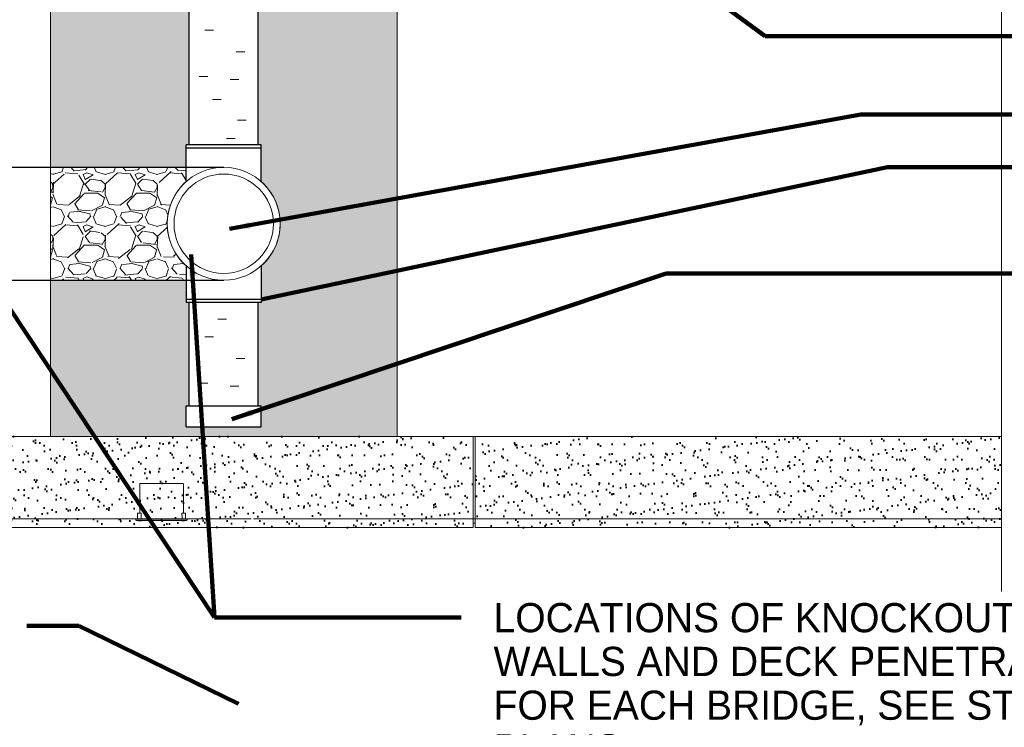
# Model space of a CAD drawing. Extents: x 8.8 to 80.2, y 3.8 to 30.6.
# Tile 2 of 11: x 50.3 to 59.7, y 3.8 to 10.6. Entities that reach past the tile are written whole.
import ezdxf

# ---------------------------------------------------------------- set-up
doc = ezdxf.new("R2010")
doc.units = 0
doc.header["$MEASUREMENT"] = 0
doc.linetypes.add('DGN Style 2', pattern=[11.103028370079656, 6.661817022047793, -4.441211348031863])
doc.layers.get('0').update_dxf_attribs({"lineweight": 9})
for name, color, linetype, lineweight in [('DR_P_Storm_Sewer', 151, 'Continuous', 30), ('SC_Scratch2', 7, 'Continuous', 40), ('SC_Scratch20', 7, 'Continuous', 13), ('SC_Scratch6', 7, 'Continuous', 9), ('SC_Scratch7', 252, 'Continuous', 9), ('VG_P_Cells', 2, 'Continuous', 9), ('VG_P_Text', 7, 'Continuous', 25)]:
    doc.layers.add(name, color=color, linetype=linetype, lineweight=lineweight)
doc.styles.add('FONT31', font='font31.shx')
doc.styles.add('Slanted-Normal LS 0.50', font='font31.shx', dxfattribs={"height": 0.14})
doc.dimstyles.new('Fract  Slanted', dxfattribs={"dimtxt": 0.12, "dimasz": 0.1, "dimexe": 0.1, "dimexo": 0.03, "dimgap": 0.07, "dimtad": 1, "dimdec": 3, "dimlfac": 12, "dimzin": 3, "dimdsep": 46, "dimlunit": 4, "dimtxsty": 'FONT31', "dimblk": 'OBLIQUE', "dimcen": 0.09, "dimdle": 0.1, "dimclrd": 97, "dimclre": 97, "dimaunit": 1, "dimadec": 4, "dimazin": 3, "dimtfac": 0.75, "dimtdec": 3, "dimtofl": 0, "dimtmove": 2, "dimatfit": 3, "dimfxl": 1, "dimtzin": 3, "dimlwd": 0, "dimlwe": 0, "dimarcsym": 0})

# ---------------------------------------------------------------- blocks, each defined once
blk = doc.blocks.new('WALL LIGHT PLAN')
at = {"layer": 'SC_Scratch6', "linetype": 'DGN Style 2'}
for p, q in [((-0.1996202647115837, 0.08310639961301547), (-0.1646460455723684, 0.3303949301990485)), ((-0.1646460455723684, 0.3303949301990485), (-0.1631873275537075, 0.340708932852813)), ((-0.1631873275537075, 0.340708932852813), (-0.1602698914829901, 0.3613369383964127)), ((-0.1543364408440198, 0.3658000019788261), (-0.1319344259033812, 0.3626316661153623)), ((-0.1543364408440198, 0.3658000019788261), (-0.1319344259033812, 0.3626316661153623)), ((-0.1319344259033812, 0.3626316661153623), (-0.0980966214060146, 0.3578459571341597)), ((-0.0980966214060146, 0.3578459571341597), (0.1934851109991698, 0.3166073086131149)), ((0.1934851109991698, 0.3166073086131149), (0.227322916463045, 0.3118215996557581)), ((0.227322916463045, 0.3118215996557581), (0.2497249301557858, 0.3086532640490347)), ((0.227322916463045, 0.3118215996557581), (0.2497249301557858, 0.3086532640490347)), ((0.2512705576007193, 0.2820918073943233), (0.2541879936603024, 0.3027198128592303)), ((0.2498118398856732, 0.2717778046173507), (0.2148376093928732, 0.02448927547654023)), ((0.2498118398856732, 0.2717778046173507), (0.2512705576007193, 0.2820918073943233)), ((-0.2438040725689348, 0.03347013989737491), (-0.2454121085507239, 0.02210037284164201)), ((-0.2454121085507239, 0.02210037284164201), (0.2418636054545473, -0.0468154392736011)), ((-0.2412284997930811, 0.01653845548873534), (-0.2454121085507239, 0.02210037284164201)), ((-0.2438040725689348, 0.03347013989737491), (0.2434716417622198, -0.03544567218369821)), ((0.2363017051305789, -0.05099904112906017), (-0.2412284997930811, 0.01653845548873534)), ((-0.2344331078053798, 0.03214479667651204), (-0.234292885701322, 0.03313623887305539)), ((-0.234292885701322, 0.03313623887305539), (-0.2239788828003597, 0.03167752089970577)), ((-0.2209930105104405, 0.08343596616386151), (-0.2278548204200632, 0.03491889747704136)), ((-0.2239788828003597, 0.03167752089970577), (-0.2241191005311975, 0.03068607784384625)), ((-0.2239788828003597, 0.03167752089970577), (0.2239788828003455, -0.03167752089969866)), ((-0.2222936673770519, 0.01336346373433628), (-0.2225463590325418, 0.01157678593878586)), ((-0.207440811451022, 0.00944039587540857), (-0.2225463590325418, 0.01157678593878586)), ((-0.2217374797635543, 0.0137818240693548), (-0.2222936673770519, 0.01336346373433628)), ((-0.2071881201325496, 0.01122707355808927), (-0.2222936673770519, 0.01336346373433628)), ((-0.2179791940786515, 0.08570291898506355), (-0.2051073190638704, 0.08388243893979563)), ((-0.1923352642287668, 0.007304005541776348), (-0.207440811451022, 0.00944039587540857)), ((-0.1920825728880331, 0.009090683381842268), (-0.2071881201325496, 0.01122707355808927)), ((-0.2051073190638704, 0.08388243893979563), (-0.1885224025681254, 0.08153682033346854)), ((-0.1945102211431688, 0.03054673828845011), (-0.1908469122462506, 0.05644850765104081)), ((-0.1920825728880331, 0.009090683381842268), (-0.1925009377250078, 0.009646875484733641)), ((-0.1923352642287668, 0.007304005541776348), (-0.1920825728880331, 0.009090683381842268)), ((-0.18797562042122, 0.06636037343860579), (-0.1862554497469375, 0.07852300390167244)), ((0.1990157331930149, 0.001309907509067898), (0.1953524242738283, -0.02459186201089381)), ((0.2007259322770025, 0.02379190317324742), (0.1989988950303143, 0.0115807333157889)), ((0.2037397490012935, 0.02605885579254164), (0.2203246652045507, 0.02371323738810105)), ((0.2203246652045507, 0.02371323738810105), (0.2331965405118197, 0.02189275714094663)), ((0.2286016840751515, -0.02963812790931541), (0.2354634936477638, 0.01887894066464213)), ((0.1870179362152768, -0.04452581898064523), (0.1867652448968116, -0.04631249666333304)), ((0.2018707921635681, -0.04844888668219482), (0.1867652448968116, -0.04631249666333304)), ((0.1875741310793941, -0.04410745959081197), (0.1870179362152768, -0.04452581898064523)), ((0.2021234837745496, -0.04666220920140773), (0.1870179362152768, -0.04452581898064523)), ((0.1871938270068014, -0.04439351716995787), (0.1872409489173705, -0.04406033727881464)), ((0.216976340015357, -0.05058527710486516), (0.2018707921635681, -0.04844888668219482)), ((0.2172290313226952, -0.04879859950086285), (0.2021234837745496, -0.04666220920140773)), ((0.2172290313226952, -0.04879859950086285), (0.2168106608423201, -0.0482424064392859)), ((0.216976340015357, -0.05058527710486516), (0.2172290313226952, -0.04879859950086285)), ((0.22383866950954, -0.03266896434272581), (0.2239788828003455, -0.03167752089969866)), ((0.2239788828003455, -0.03167752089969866), (0.2342928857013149, -0.0331362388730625)), ((0.2342928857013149, -0.0331362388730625), (0.2341526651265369, -0.03412768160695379)), ((0.2418636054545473, -0.0468154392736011), (0.2363017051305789, -0.05099904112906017)), ((0.2434716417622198, -0.03544567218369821), (0.2418636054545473, -0.0468154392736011))]:
    blk.add_line(p, q, dxfattribs=at)
at = {"layer": 'SC_Scratch6', "linetype": 'DGN Style 2', "flags": 128}
blk.add_lwpolyline([(-0.1925419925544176, 0.02793005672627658), (-0.1931827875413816, 0.0273819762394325), (-0.1934611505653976, 0.02736137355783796)], dxfattribs=at)
at = {"layer": 'SC_Scratch6', "linetype": 'DGN Style 2'}
for centre, radius, start, end in [((-0.1550716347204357, 0.3606017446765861), 0.005249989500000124, 81.95000046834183, 171.9500004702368), ((0.2489897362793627, 0.3034550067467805), 0.005249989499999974, 351.9500004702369, 81.95000046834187), ((-0.2304952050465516, 0.03529232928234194), 0.002666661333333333, 261.9500004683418, 351.9500004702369), ((-0.2183526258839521, 0.08306253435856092), 0.002666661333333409, 81.95000046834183, 171.9500004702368), ((-0.1928359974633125, 0.02973204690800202), 0.002451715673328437, 166.5247600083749, 255.2272320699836), ((-0.19511484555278, 0.03115328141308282), 0.0008564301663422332, 262.9325486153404, 314.9095310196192), ((-0.1912687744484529, 0.03093632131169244), 0.003264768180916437, 186.8534057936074, 247.04629266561), ((-0.1381155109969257, 0.04654879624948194), 0.05365262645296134, 158.3301174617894, 169.3671452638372), ((-0.1888958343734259, 0.07889643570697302), 0.002666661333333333, 351.9500004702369, 81.95000046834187), ((0.171630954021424, 0.006453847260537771), 0.02786370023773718, 349.3615641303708, 10.59667627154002), ((0.2033663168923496, 0.02341847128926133), 0.002666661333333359, 81.95000046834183, 171.9500004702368), ((0.2328231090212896, 0.01925237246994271), 0.002666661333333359, 351.9500004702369, 81.95000046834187), ((0.1923461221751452, -0.02331862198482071), 0.003264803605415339, 276.8538297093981, 337.0461712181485), ((0.193841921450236, -0.02628763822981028), 0.001139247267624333, 193.8366526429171, 250.4748519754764), ((0.1960979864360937, -0.02418184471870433), 0.0008508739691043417, 208.8079547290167, 261.1508137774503), ((0.2312420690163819, -0.0300115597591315), 0.002666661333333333, 171.9500004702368, 261.9500004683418)]:
    blk.add_arc(centre, radius, start, end, dxfattribs=at)
blk = doc.blocks.new('_Oblique')
at = {"color": 0, "linetype": 'ByBlock', "lineweight": -2}
blk.add_line((-0.5, -0.5), (0.5, 0.5), dxfattribs=at)

msp = doc.modelspace()

# ---------------------------------------------------------------- hatches: boundary and pattern name
at = {"layer": 'SC_Scratch2'}
h = msp.add_hatch(dxfattribs=at)
h.set_pattern_fill('AR-SAND', color=256, style=0, pattern_type=2)
h.set_pattern_definition([(37.50000000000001, (53.88564640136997, 6.064197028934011), (-0.006299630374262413, 0.1926909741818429), [0, -0.152006, 0, -0.170007, 0, -0.162507]), (7.499999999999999, (53.88564640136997, 6.064197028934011), (0.1769851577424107, 0.2822266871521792), [0, -0.08200299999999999, 0, -0.137006, 0, -0.052502]), (327.5, (53.76264140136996, 6.064197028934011), (0.3114272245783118, 0.0005658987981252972), [0, -0.050002, 0, -0.180008, 0, -0.23501]), (317.5, (53.76264140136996, 6.064197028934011), (0.3006252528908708, 0.08777093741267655), [0, -0.025001, 0, -0.118005, 0, -0.135006])])
h.paths.add_polyline_path([(49.67282049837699, 6.47223805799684, -2.447279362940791), (49.55624894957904, 6.474420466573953), (49.55624895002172, 6.608748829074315), (49.57845495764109, 6.608748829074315), (49.57845495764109, 6.620964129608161), (49.44745683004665, 6.620964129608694), (48.57251983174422, 6.620964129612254), (48.57251983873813, 5.745960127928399), (54.64566007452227, 5.745960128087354), (54.64566007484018, 5.829196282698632), (54.64566007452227, 6.620964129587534), (49.69835008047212, 6.620964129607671), (49.65061449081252, 6.620964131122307), (49.65061449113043, 6.608748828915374), (49.67282049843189, 6.608748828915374)])
h = msp.add_hatch(dxfattribs=at)
h.set_pattern_fill('AR-SAND', color=256, style=0, pattern_type=2)
h.set_pattern_definition([(37.50000000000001, (56.38229670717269, 6.170665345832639), (-0.006299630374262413, 0.1926909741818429), [0, -0.152006, 0, -0.170007, 0, -0.162507]), (7.499999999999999, (56.38229670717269, 6.170665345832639), (0.1769851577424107, 0.2822266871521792), [0, -0.08200299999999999, 0, -0.137006, 0, -0.052502]), (327.5, (56.25929170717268, 6.170665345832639), (0.3114272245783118, 0.0005658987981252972), [0, -0.050002, 0, -0.180008, 0, -0.23501]), (317.5, (56.25929170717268, 6.170665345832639), (0.3006252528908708, 0.08777093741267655), [0, -0.025001, 0, -0.118005, 0, -0.135006])])
h.paths.add_polyline_path([(59.71699292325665, 6.620964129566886), (54.66649427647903, 6.620964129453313), (54.66649427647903, 5.74596012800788), (56.40824582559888, 5.74596012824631), (59.71699292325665, 5.745960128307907)])
at = {"layer": 'SC_Scratch7'}
h = msp.add_hatch(dxfattribs=at)
h.set_pattern_fill('GRAVEL', color=256, style=0, pattern_type=2)
h.set_pattern_definition([(228.012788, (51.59449726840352, 10.39949850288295), (-4.000000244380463, -4.500000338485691), [0.067268, -6.659544]), (184.969741, (51.54949726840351, 10.34949850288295), (5.999999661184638, 0.5000000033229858), [0.115434, -11.42796199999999]), (132.510447, (51.43449726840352, 10.33949850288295), (5.000000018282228, -5.500000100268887), [0.08139399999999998, -8.058015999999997]), (267.273689, (51.23949726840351, 10.21449850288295), (0.5000000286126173, 10.00000004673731), [0.105119, -10.40677899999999]), (292.833654, (51.23449726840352, 10.10949850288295), (-2.500000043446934, 6.000000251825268), [0.103078, -10.204687]), (357.2736889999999, (51.27449726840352, 10.01449850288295), (-10.00000004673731, 0.5000000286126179), [0.105119, -10.40677899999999]), (37.69424000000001, (51.37949726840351, 10.00949850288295), (-6.500000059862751, -4.999999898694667), [0.1390149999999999, -13.762424]), (72.255328, (51.48949726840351, 10.09449850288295), (3.500000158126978, 11.00000030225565), [0.131244, -12.993161]), (121.429566, (51.52949726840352, 10.21949850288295), (-4.000000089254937, 6.499999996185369), [0.105475, -10.442037]), (175.236358, (51.47449726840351, 10.30949850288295), (5.499999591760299, -0.4999999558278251), [0.120416, -5.900380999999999]), (222.397438, (51.35449726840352, 10.31949850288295), (-5.999999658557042, -5.499999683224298), [0.1557239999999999, -15.416688]), (138.814075, (51.73449726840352, 10.20949850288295), (-3.499999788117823, 2.999999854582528), [0.053151, -5.261922]), (171.469234, (51.69449726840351, 10.24449850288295), (6.500000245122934, -1.000000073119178), [0.101119, -10.010756]), (225, (51.59449726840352, 10.25949850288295), (-8.326672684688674e-17, -0.4999994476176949), [0.07071000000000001, -0.636396]), (203.198591, (51.55949726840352, 10.31949850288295), (2.500000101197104, 1.000000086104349), [0.038079, -3.769808]), (291.801409, (51.52449726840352, 10.30449850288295), (-0.4999998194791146, 1.499999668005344), [0.053851, -2.638731]), (30.963757, (51.54449726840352, 10.25449850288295), (1.499999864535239, 0.9999999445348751), [0.087465, -2.828011]), (161.565051, (51.61949726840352, 10.29949850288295), (0.9999997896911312, -0.5000000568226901), [0.06324500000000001, -1.517893]), (16.38954, (51.23449726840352, 10.30449850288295), (5.000000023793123, 1.499999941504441), [0.08859999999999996, -8.771422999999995]), (70.34617600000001, (51.31949726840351, 10.32949850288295), (-1.999999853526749, -5.499999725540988), [0.07433, -7.358703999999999]), (293.198591, (51.61949726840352, 10.39949850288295), (-1.000000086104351, 2.500000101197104), [0.076158, -3.731729]), (343.6104599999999, (51.64949726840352, 10.32949850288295), (-5.000000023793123, 1.499999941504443), [0.0886, -8.771423]), (339.4439549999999, (51.23449726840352, 9.994498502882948), (-2.499999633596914, 0.9999998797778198), [0.08544, -4.186562]), (294.775141, (51.31449726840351, 9.964498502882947), (-2.500000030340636, 5.499999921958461), [0.071589, -7.087322]), (66.80140899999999, (51.62449726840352, 9.899498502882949), (1.00000008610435, 2.500000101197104), [0.076158, -3.731729]), (17.354025, (51.65449726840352, 9.96949850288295), (-6.500000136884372, -2.000000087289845), [0.08381599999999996, -8.297711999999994]), (69.44395500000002, (51.37949726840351, 9.899498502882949), (-0.9999998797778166, -2.499999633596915), [0.04272, -4.229282]), (101.309932, (51.59449726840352, 9.899498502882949), (-0.4999999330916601, 1.999999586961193), [0.025495, -2.524015]), (165.963757, (51.58949726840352, 9.924498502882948), (1.500000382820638, -0.5000002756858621), [0.103078, -1.958475]), (186.009006, (51.48949726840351, 9.949498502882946), (5.000000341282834, 0.5000000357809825), [0.09552499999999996, -9.456961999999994]), (303.690068, (51.54449726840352, 10.20949850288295), (-0.4999998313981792, 0.999999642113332), [0.072111, -1.730665]), (353.157227, (51.58449726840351, 10.14949850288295), (8.499999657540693, -0.999999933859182), [0.125897, -12.463781]), (60.945396, (51.70949726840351, 10.13449850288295), (-1.999999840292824, -3.499999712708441), [0.051478, -5.096337]), (90, (51.73449726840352, 10.17949850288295), (-0.4999999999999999, 0.5), [0.03, -0.47]), (120.256437, (51.47949726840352, 9.964498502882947), (1.999999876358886, -3.499999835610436), [0.069462, -6.876760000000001]), (48.012788, (51.44449726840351, 10.02449850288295), (4.000000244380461, 4.500000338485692), [0.134536, -6.592275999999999]), (0, (51.53449726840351, 10.12449850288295), (0.5, 0.5), [0.13, -0.37]), (325.304846, (51.66449726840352, 10.12449850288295), (5.000000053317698, -3.500000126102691), [0.07905699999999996, -7.826636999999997]), (254.054604, (51.72949726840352, 10.07949850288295), (-0.4999998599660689, -1.999999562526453), [0.072801, -3.567254]), (207.645975, (51.70949726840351, 10.00949850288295), (-9.50000043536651, -5.000000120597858), [0.118533, -11.734737]), (175.426079, (51.60449726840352, 9.954498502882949), (-6.500000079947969, 0.4999999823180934), [0.1254, -12.414537])])
edge = h.paths.add_edge_path()
edge.add_arc((52.92261096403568, 13.61788197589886), 1.030043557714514, 88.33095449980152, 179.9999999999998, ccw=False)
edge.add_line((52.9526122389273, 14.64748852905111), (52.95261147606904, 14.6474623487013))
edge.add_line((52.95261147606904, 14.6474623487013), (52.95261149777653, 14.61792428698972))
edge.add_line((52.95261149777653, 14.61792428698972), (59.71699292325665, 14.61792925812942))
edge.add_line((59.71699292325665, 14.61792925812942), (59.71699292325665, 15.12128387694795))
edge.add_line((59.71699292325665, 15.12128387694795), (56.66386617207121, 15.12128163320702))
edge.add_line((56.66386617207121, 15.12128163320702), (56.66386617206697, 15.12080978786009))
edge.add_line((56.66386617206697, 15.12080978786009), (56.38260484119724, 15.12080979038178))
edge.add_line((56.38260484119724, 15.12080979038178), (56.37933402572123, 15.11753897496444))
edge.add_line((56.37933402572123, 15.11753897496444), (56.38000056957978, 15.11687243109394))
edge.add_line((56.38000056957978, 15.11687243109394), (56.38000056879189, 15.02899348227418))
edge.add_line((56.38000056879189, 15.02899348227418), (56.3775004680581, 15.02732674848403))
edge.add_line((56.3775004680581, 15.02732674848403), (56.380000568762, 15.02566001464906))
edge.add_line((56.380000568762, 15.02566001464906), (56.38000056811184, 14.95314396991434))
edge.add_line((56.38000056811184, 14.95314396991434), (56.38082081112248, 14.952323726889))
edge.add_line((56.38082081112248, 14.952323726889), (56.5041853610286, 14.95232372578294))
edge.add_arc((56.50418536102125, 14.95150348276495), 0.0008202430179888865, -5.135772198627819e-07, 89.99999948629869, ccw=False)
edge.add_line((56.50500560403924, 14.9515034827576), (56.50500560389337, 14.93523278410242))
edge.add_line((56.50500560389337, 14.93523278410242), (56.50500560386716, 14.93230979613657))
edge.add_arc((56.50418536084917, 14.93230979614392), 0.0008202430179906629, 269.9999994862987, 359.99999948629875, ccw=False)
edge.add_line((56.50418536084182, 14.93148955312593), (56.49603378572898, 14.93148955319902))
edge.add_arc((56.49603378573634, 14.93230979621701), 0.0008202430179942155, 179.9999994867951, 269.99999948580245, ccw=False)
edge.add_line((56.49521354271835, 14.93230979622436), (56.49521354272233, 14.93275272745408))
edge.add_arc((56.49603378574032, 14.93275272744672), 0.0008202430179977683, 89.99999948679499, 179.9999994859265, ccw=False)
edge.add_line((56.49603378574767, 14.93357297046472), (56.49918515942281, 14.93357297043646))
edge.add_arc((56.49918515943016, 14.93439321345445), 0.0008202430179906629, 269.9999994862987, 359.9999994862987)
edge.add_line((56.50000540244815, 14.9343932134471), (56.50000540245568, 14.93523278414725))
edge.add_line((56.50000540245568, 14.93523278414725), (56.49603378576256, 14.93523278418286))
edge.add_line((56.49603378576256, 14.93523278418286), (56.4872965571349, 14.93523278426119))
edge.add_line((56.4872965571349, 14.93523278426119), (56.48250469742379, 14.93523278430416))
edge.add_line((56.48250469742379, 14.93523278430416), (56.48250469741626, 14.934393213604))
edge.add_line((56.48250469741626, 14.934393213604), (56.4833249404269, 14.93357297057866))
edge.add_line((56.4833249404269, 14.93357297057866), (56.48647631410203, 14.93357297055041))
edge.add_arc((56.48647631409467, 14.93275272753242), 0.0008202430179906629, -5.139493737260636e-07, 89.99999948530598, ccw=False)
edge.add_line((56.48729655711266, 14.93275272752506), (56.48729655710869, 14.93230979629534))
edge.add_arc((56.4864763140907, 14.93230979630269), 0.0008202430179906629, 269.99999948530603, 359.9999994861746, ccw=False)
edge.add_line((56.48647631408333, 14.9314895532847), (56.33572795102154, 14.93148955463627))
edge.add_line((56.33572795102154, 14.93148955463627), (56.33572795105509, 14.93523278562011))
edge.add_line((56.33572795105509, 14.93523278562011), (56.33572795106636, 14.93648975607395))
edge.add_line((56.33572795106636, 14.93648975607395), (56.35916639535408, 14.94190664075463))
edge.add_line((56.35916639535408, 14.94190664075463), (56.35916639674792, 15.09737134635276))
edge.add_line((56.35916639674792, 15.09737134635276), (56.35135358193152, 15.08955853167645))
edge.add_line((56.35135358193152, 15.08955853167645), (56.35135358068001, 14.94996957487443))
edge.add_line((56.35135358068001, 14.94996957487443), (56.30968523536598, 14.94996957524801))
edge.add_line((56.30968523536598, 14.94996957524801), (56.30968523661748, 15.08955853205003))
edge.add_line((56.30968523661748, 15.08955853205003), (56.30187242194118, 15.09737134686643))
edge.add_line((56.30187242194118, 15.09737134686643), (56.30187242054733, 14.94190664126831))
edge.add_line((56.30187242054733, 14.94190664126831), (56.3253108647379, 14.93648975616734))
edge.add_line((56.3253108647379, 14.93648975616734), (56.32531086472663, 14.93523278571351))
edge.add_line((56.32531086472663, 14.93523278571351), (56.32531086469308, 14.93148955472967))
edge.add_line((56.32531086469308, 14.93148955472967), (56.17456250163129, 14.93148955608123))
edge.add_arc((56.17456250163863, 14.93230979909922), 0.0008202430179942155, 179.9999994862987, 269.99999948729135, ccw=False)
edge.add_line((56.17374225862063, 14.93230979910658), (56.1737422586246, 14.93275273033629))
edge.add_arc((56.17456250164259, 14.93275273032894), 0.0008202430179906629, 89.99999948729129, 179.999999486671, ccw=False)
edge.add_line((56.17456250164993, 14.93357297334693), (56.17771387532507, 14.93357297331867))
edge.add_arc((56.17771387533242, 14.93439321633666), 0.0008202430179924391, 269.9999994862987, 359.9999994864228)
edge.add_line((56.17853411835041, 14.93439321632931), (56.17853411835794, 14.93523278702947))
edge.add_line((56.17853411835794, 14.93523278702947), (56.17374225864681, 14.93523278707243))
edge.add_line((56.17374225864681, 14.93523278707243), (56.16500503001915, 14.93523278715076))
edge.add_line((56.16500503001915, 14.93523278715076), (56.16103341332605, 14.93523278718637))
edge.add_line((56.16103341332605, 14.93523278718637), (56.16103341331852, 14.93439321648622))
edge.add_line((56.16103341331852, 14.93439321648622), (56.16185365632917, 14.93357297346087))
edge.add_line((56.16185365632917, 14.93357297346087), (56.16500503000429, 14.93357297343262))
edge.add_arc((56.16500502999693, 14.93275273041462), 0.000820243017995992, -5.133289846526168e-07, 89.99999948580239, ccw=False)
edge.add_line((56.16582527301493, 14.93275273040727), (56.16582527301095, 14.93230979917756))
edge.add_arc((56.16500502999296, 14.93230979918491), 0.0008202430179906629, 269.99999948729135, 359.9999994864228, ccw=False)
edge.add_line((56.16500502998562, 14.93148955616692), (56.1568534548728, 14.93148955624))
edge.add_arc((56.15685345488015, 14.932309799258), 0.0008202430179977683, 179.9999994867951, 269.99999948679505, ccw=False)
edge.add_line((56.15603321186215, 14.93230979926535), (56.15603321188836, 14.9352327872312))
edge.add_line((56.15603321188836, 14.9352327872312), (56.15603321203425, 14.95150348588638))
edge.add_arc((56.15685345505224, 14.95150348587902), 0.0008202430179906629, 89.99999948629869, 179.9999994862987, ccw=False)
edge.add_line((56.15685345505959, 14.95232372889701), (56.28021800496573, 14.95232372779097))
edge.add_arc((56.28021800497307, 14.95314397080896), 0.0008202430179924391, 269.9999994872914, 359.9999994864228)
edge.add_line((56.28103824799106, 14.95314397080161), (56.28103824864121, 15.02566001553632))
edge.add_line((56.28103824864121, 15.02566001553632), (56.28353834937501, 15.02732674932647))
edge.add_line((56.28353834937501, 15.02732674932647), (56.28103824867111, 15.02899348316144))
edge.add_line((56.28103824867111, 15.02899348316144), (56.281038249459, 15.11687243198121))
edge.add_line((56.281038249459, 15.11687243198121), (56.2817047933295, 15.11753897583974))
edge.add_line((56.2817047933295, 15.11753897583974), (56.27843397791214, 15.12080979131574))
edge.add_line((56.27843397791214, 15.12080979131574), (55.9971726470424, 15.12080979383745))
edge.add_line((55.9971726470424, 15.12080979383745), (55.99717264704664, 15.12128114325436))
edge.add_line((55.99717264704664, 15.12128114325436), (52.6585504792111, 15.12127868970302))
edge.add_line((52.6585504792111, 15.12127868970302), (52.37728914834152, 15.12127848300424))
edge.add_line((52.37728914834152, 15.12127848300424), (52.37725985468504, 15.12127848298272))
edge.add_line((52.37725985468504, 15.12127848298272), (52.37401833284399, 15.1180369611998))
edge.add_line((52.37401833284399, 15.1180369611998), (52.37468487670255, 15.1173704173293))
edge.add_line((52.37468487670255, 15.1173704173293), (52.37468487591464, 15.02949146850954))
edge.add_line((52.37468487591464, 15.02949146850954), (52.37218477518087, 15.02782473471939))
edge.add_line((52.37218477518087, 15.02782473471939), (52.37468487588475, 15.02615800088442))
edge.add_line((52.37468487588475, 15.02615800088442), (52.37468487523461, 14.95364195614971))
edge.add_line((52.37468487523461, 14.95364195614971), (52.37550511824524, 14.95282171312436))
edge.add_line((52.37550511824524, 14.95282171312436), (52.49886966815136, 14.95282171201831))
edge.add_arc((52.49886966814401, 14.95200146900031), 0.0008202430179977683, -5.132050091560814e-07, 89.99999948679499, ccw=False)
edge.add_line((52.49968991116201, 14.95200146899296), (52.49968991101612, 14.93573077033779))
edge.add_line((52.49968991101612, 14.93573077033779), (52.49968991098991, 14.93280778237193))
edge.add_arc((52.49886966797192, 14.93280778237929), 0.0008202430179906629, 269.9999994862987, 359.99999948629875, ccw=False)
edge.add_line((52.49886966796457, 14.9319875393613), (52.49071809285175, 14.93198753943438))
edge.add_arc((52.49071809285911, 14.93280778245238), 0.000820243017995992, 179.999999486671, 269.99999948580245, ccw=False)
edge.add_line((52.48989784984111, 14.93280778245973), (52.48989784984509, 14.93325071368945))
edge.add_arc((52.49071809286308, 14.93325071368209), 0.0008202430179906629, 89.99999948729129, 179.9999994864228, ccw=False)
edge.add_line((52.49071809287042, 14.93407095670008), (52.49386946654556, 14.93407095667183))
edge.add_arc((52.49386946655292, 14.93489119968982), 0.0008202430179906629, 269.9999994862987, 359.9999994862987)
edge.add_line((52.49468970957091, 14.93489119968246), (52.49468970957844, 14.93573077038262))
edge.add_line((52.49468970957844, 14.93573077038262), (52.49071809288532, 14.93573077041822))
edge.add_line((52.49071809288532, 14.93573077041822), (52.48198086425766, 14.93573077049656))
edge.add_line((52.48198086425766, 14.93573077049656), (52.47718900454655, 14.93573077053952))
edge.add_line((52.47718900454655, 14.93573077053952), (52.47718900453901, 14.93489119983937))
edge.add_line((52.47718900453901, 14.93489119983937), (52.47800924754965, 14.93407095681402))
edge.add_line((52.47800924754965, 14.93407095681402), (52.48116062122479, 14.93407095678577))
edge.add_arc((52.48116062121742, 14.93325071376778), 0.0008202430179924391, -5.140735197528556e-07, 89.99999948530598, ccw=False)
edge.add_line((52.48198086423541, 14.93325071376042), (52.48198086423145, 14.93280778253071))
edge.add_arc((52.48116062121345, 14.93280778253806), 0.0008202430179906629, 269.99999948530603, 359.9999994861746, ccw=False)
edge.add_line((52.48116062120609, 14.93198753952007), (52.33041225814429, 14.93198754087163))
edge.add_line((52.33041225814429, 14.93198754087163), (52.33041225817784, 14.93573077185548))
edge.add_line((52.33041225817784, 14.93573077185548), (52.33041225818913, 14.93698774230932))
edge.add_line((52.33041225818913, 14.93698774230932), (52.35385070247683, 14.94240462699))
edge.add_line((52.35385070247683, 14.94240462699), (52.35385070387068, 15.09786933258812))
edge.add_line((52.35385070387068, 15.09786933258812), (52.34603788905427, 15.09005651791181))
edge.add_line((52.34603788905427, 15.09005651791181), (52.34603788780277, 14.95046756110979))
edge.add_line((52.34603788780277, 14.95046756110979), (52.30436954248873, 14.95046756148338))
edge.add_line((52.30436954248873, 14.95046756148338), (52.30436954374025, 15.09005651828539))
edge.add_line((52.30436954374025, 15.09005651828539), (52.29655672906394, 15.09786933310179))
edge.add_line((52.29655672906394, 15.09786933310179), (52.29655672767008, 14.94240462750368))
edge.add_line((52.29655672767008, 14.94240462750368), (52.31999517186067, 14.93698774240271))
edge.add_line((52.31999517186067, 14.93698774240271), (52.3199951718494, 14.93573077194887))
edge.add_line((52.3199951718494, 14.93573077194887), (52.31999517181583, 14.93198754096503))
edge.add_line((52.31999517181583, 14.93198754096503), (52.16924680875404, 14.93198754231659))
edge.add_arc((52.16924680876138, 14.93280778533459), 0.0008202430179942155, 179.9999994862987, 269.99999948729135, ccw=False)
edge.add_line((52.16842656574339, 14.93280778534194), (52.16842656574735, 14.93325071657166))
edge.add_arc((52.16924680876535, 14.9332507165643), 0.0008202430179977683, 89.99999948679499, 179.9999994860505, ccw=False)
edge.add_line((52.1692468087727, 14.9340709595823), (52.17239818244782, 14.93407095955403))
edge.add_arc((52.17239818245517, 14.93489120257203), 0.0008202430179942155, 269.999999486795, 359.9999994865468)
edge.add_line((52.17321842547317, 14.93489120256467), (52.1732184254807, 14.93573077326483))
edge.add_line((52.1732184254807, 14.93573077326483), (52.16842656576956, 14.93573077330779))
edge.add_line((52.16842656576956, 14.93573077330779), (52.1596893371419, 14.93573077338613))
edge.add_line((52.1596893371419, 14.93573077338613), (52.15571772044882, 14.93573077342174))
edge.add_line((52.15571772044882, 14.93573077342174), (52.15571772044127, 14.93489120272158))
edge.add_line((52.15571772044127, 14.93489120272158), (52.15653796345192, 14.93407095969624))
edge.add_line((52.15653796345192, 14.93407095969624), (52.15968933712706, 14.93407095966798))
edge.add_arc((52.15968933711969, 14.93325071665), 0.0008202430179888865, -5.138253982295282e-07, 89.99999948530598, ccw=False)
edge.add_line((52.16050958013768, 14.93325071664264), (52.16050958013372, 14.93280778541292))
edge.add_arc((52.15968933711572, 14.93280778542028), 0.0008202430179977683, 269.99999948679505, 359.9999994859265, ccw=False)
edge.add_line((52.15968933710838, 14.93198754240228), (52.15153776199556, 14.93198754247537))
edge.add_arc((52.15153776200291, 14.93280778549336), 0.0008202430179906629, 179.9999994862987, 269.9999994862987, ccw=False)
edge.add_line((52.15071751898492, 14.93280778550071), (52.15071751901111, 14.93573077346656))
edge.add_line((52.15071751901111, 14.93573077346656), (52.150717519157, 14.95200147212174))
edge.add_arc((52.15153776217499, 14.95200147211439), 0.0008202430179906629, 89.99999948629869, 179.9999994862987, ccw=False)
edge.add_line((52.15153776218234, 14.95282171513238), (52.27490231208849, 14.95282171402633))
edge.add_arc((52.27490231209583, 14.95364195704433), 0.0008202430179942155, 269.9999994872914, 359.9999994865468)
edge.add_line((52.27572255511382, 14.95364195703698), (52.27572255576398, 15.02615800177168))
edge.add_line((52.27572255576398, 15.02615800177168), (52.27822265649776, 15.02782473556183))
edge.add_line((52.27822265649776, 15.02782473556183), (52.27572255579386, 15.02949146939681))
edge.add_line((52.27572255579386, 15.02949146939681), (52.27572255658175, 15.11737041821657))
edge.add_line((52.27572255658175, 15.11737041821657), (52.27638910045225, 15.11803696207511))
edge.add_line((52.27638910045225, 15.11803696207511), (52.27314765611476, 15.12127840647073))
edge.add_line((52.27314765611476, 15.12127840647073), (52.27311828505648, 15.12127840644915))
edge.add_line((52.27311828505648, 15.12127840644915), (51.9918569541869, 15.12127819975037))
edge.add_line((51.9918569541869, 15.12127819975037), (51.96991091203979, 15.12127818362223))
edge.add_line((51.96991091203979, 15.12127818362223), (51.96991091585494, 14.62120049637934))
edge.add_line((51.96991091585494, 14.62120049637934), (50.58917895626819, 14.62120048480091))
edge.add_line((50.58917895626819, 14.62120048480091), (50.58917895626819, 9.204319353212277))
edge.add_line((50.58917895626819, 9.204319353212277), (51.89256740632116, 9.204319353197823))
edge.add_line((51.89256740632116, 9.204319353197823), (51.89256740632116, 9.419146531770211))
edge.add_line((51.89256740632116, 9.419146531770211), (51.92256867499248, 9.419146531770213))
edge.add_line((51.92256867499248, 9.419146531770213), (51.92256867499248, 13.58788070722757))
edge.add_line((51.92256867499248, 13.58788070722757), (51.89256740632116, 13.58788070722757))
edge.add_line((51.89256740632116, 13.58788070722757), (51.89256740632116, 13.61788197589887))
h = msp.add_hatch(dxfattribs=at)
h.set_pattern_fill('GRAVEL', color=256, style=0, pattern_type=2)
h.set_pattern_definition([(228.012788, (51.68692258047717, 7.563482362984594), (-4.000000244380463, -4.500000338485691), [0.067268, -6.659544]), (184.969741, (51.64192258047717, 7.513482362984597), (5.999999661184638, 0.5000000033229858), [0.115434, -11.42796199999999]), (132.510447, (51.52692258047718, 7.503482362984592), (5.000000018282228, -5.500000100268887), [0.08139399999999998, -8.058015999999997]), (267.273689, (51.33192258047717, 7.378482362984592), (0.5000000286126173, 10.00000004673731), [0.105119, -10.40677899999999]), (292.833654, (51.32692258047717, 7.273482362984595), (-2.500000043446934, 6.000000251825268), [0.103078, -10.204687]), (357.2736889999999, (51.36692258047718, 7.178482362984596), (-10.00000004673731, 0.5000000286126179), [0.105119, -10.40677899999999]), (37.69424000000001, (51.47192258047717, 7.173482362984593), (-6.500000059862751, -4.999999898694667), [0.1390149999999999, -13.762424]), (72.255328, (51.58192258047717, 7.258482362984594), (3.500000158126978, 11.00000030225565), [0.131244, -12.993161]), (121.429566, (51.62192258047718, 7.383482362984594), (-4.000000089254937, 6.499999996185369), [0.105475, -10.442037]), (175.236358, (51.56692258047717, 7.473482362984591), (5.499999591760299, -0.4999999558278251), [0.120416, -5.900380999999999]), (222.397438, (51.44692258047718, 7.483482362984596), (-5.999999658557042, -5.499999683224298), [0.1557239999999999, -15.416688]), (138.814075, (51.82692258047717, 7.373482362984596), (-3.499999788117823, 2.999999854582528), [0.053151, -5.261922]), (171.469234, (51.78692258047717, 7.408482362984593), (6.500000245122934, -1.000000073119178), [0.101119, -10.010756]), (225, (51.68692258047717, 7.423482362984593), (-8.326672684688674e-17, -0.4999994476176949), [0.07071000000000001, -0.636396]), (203.198591, (51.65192258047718, 7.483482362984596), (2.500000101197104, 1.000000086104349), [0.038079, -3.769808]), (291.801409, (51.61692258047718, 7.468482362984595), (-0.4999998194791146, 1.499999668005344), [0.053851, -2.638731]), (30.963757, (51.63692258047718, 7.418482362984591), (1.499999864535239, 0.9999999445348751), [0.087465, -2.828011]), (161.565051, (51.71192258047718, 7.463482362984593), (0.9999997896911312, -0.5000000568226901), [0.06324500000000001, -1.517893]), (16.38954, (51.32692258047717, 7.468482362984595), (5.000000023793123, 1.499999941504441), [0.08859999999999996, -8.771422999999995]), (70.34617600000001, (51.41192258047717, 7.493482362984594), (-1.999999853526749, -5.499999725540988), [0.07433, -7.358703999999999]), (293.198591, (51.71192258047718, 7.563482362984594), (-1.000000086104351, 2.500000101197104), [0.076158, -3.731729]), (343.6104599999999, (51.74192258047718, 7.493482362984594), (-5.000000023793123, 1.499999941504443), [0.0886, -8.771423]), (339.4439549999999, (51.32692258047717, 7.158482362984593), (-2.499999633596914, 0.9999998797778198), [0.08544, -4.186562]), (294.775141, (51.40692258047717, 7.128482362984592), (-2.500000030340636, 5.499999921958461), [0.071589, -7.087322]), (66.80140899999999, (51.71692258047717, 7.063482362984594), (1.00000008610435, 2.500000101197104), [0.076158, -3.731729]), (17.354025, (51.74692258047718, 7.133482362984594), (-6.500000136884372, -2.000000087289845), [0.08381599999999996, -8.297711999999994]), (69.44395500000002, (51.47192258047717, 7.063482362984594), (-0.9999998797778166, -2.499999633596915), [0.04272, -4.229282]), (101.309932, (51.68692258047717, 7.063482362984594), (-0.4999999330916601, 1.999999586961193), [0.025495, -2.524015]), (165.963757, (51.68192258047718, 7.088482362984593), (1.500000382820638, -0.5000002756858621), [0.103078, -1.958475]), (186.009006, (51.58192258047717, 7.113482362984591), (5.000000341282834, 0.5000000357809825), [0.09552499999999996, -9.456961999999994]), (303.690068, (51.63692258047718, 7.373482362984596), (-0.4999998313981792, 0.999999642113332), [0.072111, -1.730665]), (353.157227, (51.67692258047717, 7.313482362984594), (8.499999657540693, -0.999999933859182), [0.125897, -12.463781]), (60.945396, (51.80192258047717, 7.298482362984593), (-1.999999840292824, -3.499999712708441), [0.051478, -5.096337]), (90, (51.82692258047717, 7.343482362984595), (-0.4999999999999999, 0.5), [0.03, -0.47]), (120.256437, (51.57192258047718, 7.128482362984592), (1.999999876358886, -3.499999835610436), [0.069462, -6.876760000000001]), (48.012788, (51.53692258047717, 7.188482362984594), (4.000000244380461, 4.500000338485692), [0.134536, -6.592275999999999]), (0, (51.62692258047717, 7.288482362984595), (0.5, 0.5), [0.13, -0.37]), (325.304846, (51.75692258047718, 7.288482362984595), (5.000000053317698, -3.500000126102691), [0.07905699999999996, -7.826636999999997]), (254.054604, (51.82192258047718, 7.243482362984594), (-0.4999998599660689, -1.999999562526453), [0.072801, -3.567254]), (207.645975, (51.80192258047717, 7.173482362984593), (-9.50000043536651, -5.000000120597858), [0.118533, -11.734737]), (175.426079, (51.69692258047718, 7.118482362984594), (-6.500000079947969, 0.4999999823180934), [0.1254, -12.414537])])
edge = h.paths.add_edge_path()
edge.add_arc((52.92261096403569, 13.61788197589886), 0.3100131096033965, 90.00004210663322, 180.0000000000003)
edge.add_line((52.61259785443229, 13.61788197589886), (52.61259785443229, 13.58788070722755))
edge.add_line((52.61259785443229, 13.58788070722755), (52.582596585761, 13.58788070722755))
edge.add_line((52.582596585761, 13.58788070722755), (52.58259658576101, 9.419146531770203))
edge.add_line((52.58259658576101, 9.419146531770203), (52.61259785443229, 9.419146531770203))
edge.add_line((52.61259785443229, 9.419146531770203), (52.6125978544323, 9.067372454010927))
edge.add_arc((52.25258263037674, 8.662629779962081), 0.5416895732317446, -48.34717448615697, 48.34717448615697, ccw=False)
edge.add_line((52.6125978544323, 8.257887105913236), (52.61259785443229, 7.90611302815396))
edge.add_line((52.61259785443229, 7.90611302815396), (52.582596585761, 7.90611302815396))
edge.add_line((52.582596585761, 7.90611302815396), (52.582596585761, 6.914774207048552))
edge.add_line((52.582596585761, 6.914774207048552), (52.61259785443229, 6.914774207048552))
edge.add_line((52.61259785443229, 6.914774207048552), (52.61259785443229, 6.714765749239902))
edge.add_line((52.61259785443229, 6.714765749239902), (51.89256740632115, 6.714765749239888))
edge.add_line((51.89256740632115, 6.714765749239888), (51.89256740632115, 6.914774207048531))
edge.add_line((51.89256740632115, 6.914774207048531), (51.92256867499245, 6.914774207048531))
edge.add_line((51.92256867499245, 6.914774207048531), (51.92256867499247, 7.906113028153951))
edge.add_line((51.92256867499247, 7.906113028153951), (51.89256740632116, 7.906113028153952))
edge.add_line((51.89256740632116, 7.906113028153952), (51.89256740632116, 8.120940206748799))
edge.add_line((51.89256740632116, 8.120940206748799), (50.58917895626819, 8.120940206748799))
edge.add_line((50.58917895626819, 8.120940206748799), (50.58917895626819, 6.620964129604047))
edge.add_line((50.58917895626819, 6.620964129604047), (53.91598630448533, 6.620964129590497))
edge.add_line((53.91598630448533, 6.620964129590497), (53.91598630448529, 12.91769781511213))
edge.add_line((53.91598630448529, 12.91769781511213), (59.71699292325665, 12.91770207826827))
edge.add_line((59.71699292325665, 12.91770207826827), (59.71699292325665, 13.95790134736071))
edge.add_line((59.71699292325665, 13.95790134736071), (52.9526120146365, 13.9578963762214))
edge.add_line((52.9526120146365, 13.9578963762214), (52.95261200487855, 13.92789510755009))
edge.add_line((52.95261200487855, 13.92789510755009), (52.92261073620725, 13.92789508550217))
h = msp.add_hatch(dxfattribs=at)
h.set_pattern_fill('GRAVEL', color=256, style=0, pattern_type=2)
h.set_pattern_definition([(228.012788, (51.47126351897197, 9.228100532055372), (-4.000000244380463, -4.500000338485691), [0.067268, -6.659544]), (184.969741, (51.42626351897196, 9.178100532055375), (5.999999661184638, 0.5000000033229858), [0.115434, -11.42796199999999]), (132.510447, (51.31126351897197, 9.16810053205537), (5.000000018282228, -5.500000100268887), [0.08139399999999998, -8.058015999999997]), (267.273689, (51.11626351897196, 9.04310053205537), (0.5000000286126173, 10.00000004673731), [0.105119, -10.40677899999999]), (292.833654, (51.11126351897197, 8.938100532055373), (-2.500000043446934, 6.000000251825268), [0.103078, -10.204687]), (357.2736889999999, (51.15126351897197, 8.843100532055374), (-10.00000004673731, 0.5000000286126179), [0.105119, -10.40677899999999]), (37.69424000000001, (51.25626351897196, 8.838100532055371), (-6.500000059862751, -4.999999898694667), [0.1390149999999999, -13.762424]), (72.255328, (51.36626351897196, 8.923100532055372), (3.500000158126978, 11.00000030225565), [0.131244, -12.993161]), (121.429566, (51.40626351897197, 9.048100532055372), (-4.000000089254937, 6.499999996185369), [0.105475, -10.442037]), (175.236358, (51.35126351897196, 9.138100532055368), (5.499999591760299, -0.4999999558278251), [0.120416, -5.900380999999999]), (222.397438, (51.23126351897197, 9.148100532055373), (-5.999999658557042, -5.499999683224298), [0.1557239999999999, -15.416688]), (138.814075, (51.61126351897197, 9.038100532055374), (-3.499999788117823, 2.999999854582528), [0.053151, -5.261922]), (171.469234, (51.57126351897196, 9.07310053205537), (6.500000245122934, -1.000000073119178), [0.101119, -10.010756]), (225, (51.47126351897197, 9.088100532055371), (-8.326672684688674e-17, -0.4999994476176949), [0.07071000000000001, -0.636396]), (203.198591, (51.43626351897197, 9.148100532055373), (2.500000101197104, 1.000000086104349), [0.038079, -3.769808]), (291.801409, (51.40126351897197, 9.133100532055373), (-0.4999998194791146, 1.499999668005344), [0.053851, -2.638731]), (30.963757, (51.42126351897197, 9.083100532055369), (1.499999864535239, 0.9999999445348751), [0.087465, -2.828011]), (161.565051, (51.49626351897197, 9.12810053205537), (0.9999997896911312, -0.5000000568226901), [0.06324500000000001, -1.517893]), (16.38954, (51.11126351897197, 9.133100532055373), (5.000000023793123, 1.499999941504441), [0.08859999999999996, -8.771422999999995]), (70.34617600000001, (51.19626351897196, 9.158100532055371), (-1.999999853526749, -5.499999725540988), [0.07433, -7.358703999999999]), (293.198591, (51.49626351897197, 9.228100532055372), (-1.000000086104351, 2.500000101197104), [0.076158, -3.731729]), (343.6104599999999, (51.52626351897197, 9.158100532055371), (-5.000000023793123, 1.499999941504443), [0.0886, -8.771423]), (339.4439549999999, (51.11126351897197, 8.82310053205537), (-2.499999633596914, 0.9999998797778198), [0.08544, -4.186562]), (294.775141, (51.19126351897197, 8.79310053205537), (-2.500000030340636, 5.499999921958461), [0.071589, -7.087322]), (66.80140899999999, (51.50126351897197, 8.728100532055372), (1.00000008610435, 2.500000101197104), [0.076158, -3.731729]), (17.354025, (51.53126351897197, 8.798100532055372), (-6.500000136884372, -2.000000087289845), [0.08381599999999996, -8.297711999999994]), (69.44395500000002, (51.25626351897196, 8.728100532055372), (-0.9999998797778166, -2.499999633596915), [0.04272, -4.229282]), (101.309932, (51.47126351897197, 8.728100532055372), (-0.4999999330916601, 1.999999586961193), [0.025495, -2.524015]), (165.963757, (51.46626351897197, 8.75310053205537), (1.500000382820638, -0.5000002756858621), [0.103078, -1.958475]), (186.009006, (51.36626351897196, 8.778100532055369), (5.000000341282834, 0.5000000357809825), [0.09552499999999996, -9.456961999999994]), (303.690068, (51.42126351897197, 9.038100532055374), (-0.4999998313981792, 0.999999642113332), [0.072111, -1.730665]), (353.157227, (51.46126351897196, 8.978100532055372), (8.499999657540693, -0.999999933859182), [0.125897, -12.463781]), (60.945396, (51.58626351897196, 8.963100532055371), (-1.999999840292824, -3.499999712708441), [0.051478, -5.096337]), (90, (51.61126351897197, 9.008100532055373), (-0.4999999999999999, 0.5), [0.03, -0.47]), (120.256437, (51.35626351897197, 8.79310053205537), (1.999999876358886, -3.499999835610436), [0.069462, -6.876760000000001]), (48.012788, (51.32126351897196, 8.853100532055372), (4.000000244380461, 4.500000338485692), [0.134536, -6.592275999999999]), (0, (51.41126351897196, 8.953100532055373), (0.5, 0.5), [0.13, -0.37]), (325.304846, (51.54126351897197, 8.953100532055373), (5.000000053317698, -3.500000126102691), [0.07905699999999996, -7.826636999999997]), (254.054604, (51.60626351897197, 8.908100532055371), (-0.4999998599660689, -1.999999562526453), [0.072801, -3.567254]), (207.645975, (51.58626351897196, 8.838100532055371), (-9.50000043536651, -5.000000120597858), [0.118533, -11.734737]), (175.426079, (51.48126351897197, 8.783100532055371), (-6.500000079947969, 0.4999999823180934), [0.1254, -12.414537])])
edge = h.paths.add_edge_path()
edge.add_arc((52.25258263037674, 8.662629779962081), 0.5416895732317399, 131.6528255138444, 228.3471744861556, ccw=False)
edge.add_line((51.89256740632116, 9.067372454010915), (51.89256740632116, 9.204319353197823))
edge.add_line((51.89256740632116, 9.204319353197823), (50.58917895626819, 9.204319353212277))
edge.add_line((50.58917895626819, 9.204319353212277), (50.58917895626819, 8.120940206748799))
edge.add_line((50.58917895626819, 8.120940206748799), (51.89256740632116, 8.120940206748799))
edge.add_line((51.89256740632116, 8.120940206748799), (51.89256740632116, 8.257887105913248))

# ---------------------------------------------------------------- linework, layer by layer
at = {"layer": 'DR_P_Storm_Sewer'}
for p, q in [((51.92256867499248, 9.419146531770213), (51.92256867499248, 13.61788197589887)), ((52.58259658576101, 9.419146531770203), (52.582596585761, 13.61788197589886)), ((52.61259785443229, 9.419146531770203), (51.89256740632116, 9.419146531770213)), ((51.89256740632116, 9.067372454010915), (51.89256740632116, 9.419146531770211)), ((52.61259785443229, 9.38914526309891), (51.89256740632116, 9.389145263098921)), ((52.6125978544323, 9.067372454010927), (52.61259785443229, 9.419146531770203)), ((45.75666248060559, 9.204319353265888), (52.25258263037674, 9.204319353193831)), ((51.89256740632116, 8.257887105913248), (51.89256740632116, 7.906113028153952)), ((52.6125978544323, 8.257887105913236), (52.61259785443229, 7.90611302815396)), ((45.75666248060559, 8.120940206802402), (52.25258263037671, 8.120940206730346)), ((52.61259785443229, 7.936114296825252), (51.89256740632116, 7.936114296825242)), ((52.61259785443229, 7.90611302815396), (51.89256740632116, 7.90611302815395)), ((51.92256867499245, 6.914774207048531), (51.92256867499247, 7.906113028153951)), ((52.582596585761, 6.914774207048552), (52.582596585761, 7.90611302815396)), ((51.89256740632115, 6.914774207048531), (52.61259785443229, 6.914774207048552)), ((51.89256740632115, 6.714765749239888), (51.89256740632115, 6.914774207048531)), ((52.61259785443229, 6.714765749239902), (52.61259785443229, 6.914774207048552)), ((51.89256740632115, 6.714765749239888), (52.61259785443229, 6.714765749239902))]:
    msp.add_line(p, q, dxfattribs=at)
at = {"layer": 'SC_Scratch20', "flags": 128}
msp.add_lwpolyline([(59.71699292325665, 17.22942414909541), (59.71699292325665, 11.18775994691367), (59.42840744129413, 11.04862465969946), (60.00557840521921, 10.90948937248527), (59.71699292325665, 10.77035408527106), (59.71699292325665, 5.131238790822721)], dxfattribs=at)
at = {"layer": 'SC_Scratch6'}
for p, q in [((54.64566007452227, 6.620964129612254), (54.64566007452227, 5.829263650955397)), ((54.66649427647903, 6.620964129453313), (54.66649427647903, 5.74596012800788)), ((54.64566007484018, 5.829196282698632), (54.64566007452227, 5.745960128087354)), ((54.64566007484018, 5.787628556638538), (54.66649427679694, 5.787628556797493))]:
    msp.add_line(p, q, dxfattribs=at)
at = {"layer": 'SC_Scratch6', "flags": 128}
msp.add_lwpolyline([(50.58917895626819, 14.62120048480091), (50.58917895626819, 9.204319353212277), (51.89256740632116, 9.204319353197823), (51.89256740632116, 9.419146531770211), (51.92256867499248, 9.419146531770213), (51.92256867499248, 13.58788070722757)], dxfattribs=at)
msp.add_lwpolyline([(52.582596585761, 13.58788070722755), (52.58259658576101, 9.419146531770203), (52.61259785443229, 9.419146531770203), (52.6125978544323, 9.067372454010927, -0.4488638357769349), (52.6125978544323, 8.257887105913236), (52.61259785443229, 7.90611302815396), (52.582596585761, 7.90611302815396), (52.582596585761, 6.914774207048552), (52.61259785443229, 6.914774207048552), (52.61259785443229, 6.714765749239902), (51.89256740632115, 6.714765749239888), (51.89256740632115, 6.914774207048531), (51.92256867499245, 6.914774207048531), (51.92256867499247, 7.906113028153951), (51.89256740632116, 7.906113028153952), (51.89256740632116, 8.120940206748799), (50.58917895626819, 8.120940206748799), (50.58917895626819, 6.620964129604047), (53.91598630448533, 6.620964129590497), (53.91598630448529, 12.91769781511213)], format="xyb", dxfattribs=at)
msp.add_lwpolyline([(51.89256740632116, 8.257887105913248, -0.4488638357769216), (51.89256740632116, 9.067372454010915), (51.89256740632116, 9.204319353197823), (50.58917895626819, 9.204319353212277), (50.58917895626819, 8.120940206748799), (51.89256740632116, 8.120940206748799), (51.89256740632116, 8.257887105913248)], format="xyb", close=True, dxfattribs=at)
at = {"layer": 'SC_Scratch7'}
for p, q in [((50.58917895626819, 6.62096412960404), (50.58917895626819, 14.62120048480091)), ((53.91598630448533, 6.620964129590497), (53.91598630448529, 12.91769781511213)), ((52.07148791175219, 10.51917273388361), (52.15441087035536, 10.51917273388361)), ((52.37128630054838, 10.31174547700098), (52.45420925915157, 10.31174547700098)), ((52.01726905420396, 10.07559752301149), (52.10019201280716, 10.07559752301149)), ((52.31387809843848, 10.04687682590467), (52.39680105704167, 10.04687682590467)), ((52.14484283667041, 9.855405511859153), (52.2277657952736, 9.855405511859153)), ((52.38404367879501, 9.65755182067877), (52.46696663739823, 9.65755182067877)), ((52.2787953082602, 9.482036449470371), (52.36171826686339, 9.482036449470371)), ((52.19587234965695, 7.74523207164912), (52.27879530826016, 7.74523207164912)), ((52.07148791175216, 7.57609907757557), (52.15441087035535, 7.57609907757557)), ((52.37128630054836, 7.368671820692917), (52.45420925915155, 7.368671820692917)), ((52.01726905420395, 7.132523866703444), (52.10019201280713, 7.132523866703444)), ((52.31387809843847, 7.10380316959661), (52.39680105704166, 7.10380316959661))]:
    msp.add_line(p, q, dxfattribs=at)
msp.add_circle((52.25258263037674, 8.662629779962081), 0.476686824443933, dxfattribs=at)
at = {"layer": 'VG_P_Cells'}
for p, q in [((48.57251983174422, 6.620964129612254), (59.71699292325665, 6.620964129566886)), ((48.65582336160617, 5.829263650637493), (52.51642544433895, 5.829263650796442)), ((52.53725964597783, 5.829263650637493), (56.4082458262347, 5.829263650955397)), ((56.40824582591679, 5.829263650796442), (59.71699292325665, 5.829263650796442)), ((48.57251983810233, 5.745960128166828), (54.64566007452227, 5.745960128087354)), ((54.66649427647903, 5.74596012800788), (56.40824582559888, 5.74596012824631)), ((56.4082458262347, 5.745960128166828), (59.71699292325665, 5.745960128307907))]:
    msp.add_line(p, q, dxfattribs=at)
msp.add_circle((52.25258263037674, 8.662629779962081), 0.541689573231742, dxfattribs=at)

# ---------------------------------------------------------------- block references
at = {"layer": 'SC_Scratch6', "xscale": 1.000042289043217, "yscale": 1.000042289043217, "zscale": 1.000042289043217, "rotation": 8.049999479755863}
msp.add_blockref('WALL LIGHT PLAN', (51.65597651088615, 5.830265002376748), dxfattribs=at)

# ---------------------------------------------------------------- texts
at = {"layer": 'VG_P_Text', "insert": (54.84237765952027, 5.021684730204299), "char_height": 0.28, "width": 7.958480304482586, "attachment_point": 1, "line_spacing_factor": 0.9, "style": 'Slanted-Normal LS 0.50'}
msp.add_mtext('LOCATIONS OF KNOCKOUTS IN ABUTMENT WALLS AND DECK PENETRATIONS VARY FOR EACH BRIDGE, SEE STRUCTURE PLANS', dxfattribs=at)

# ---------------------------------------------------------------- leaders
at = {"layer": 'VG_P_Text'}
for points, override in [([(47.33680024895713, 8.76861013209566), (50.64284243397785, 19.34942724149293), (53.89715698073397, 19.34942724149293)], {"dimasz": 0.2, "dimtad": 0, "dimclrd": 0, "dimlwd": 65534}), ([(52.41999397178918, 14.16056122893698), (57.4484088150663, 10.46145658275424), (60.18094411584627, 10.46145658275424)], {"dimasz": 0.2, "dimtad": 0, "dimclrd": 0, "dimlwd": 65534}), ([(52.30712656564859, 8.612528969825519), (58.36614324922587, 9.712201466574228), (60.15448903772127, 9.712201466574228)], {"dimasz": 0.2, "dimtad": 0, "dimclrd": 0, "dimlwd": 65534}), ([(52.61259785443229, 7.936114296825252), (58.62069705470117, 9.206411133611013), (60.07426310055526, 9.206411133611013)], {"dimasz": 0.2, "dimtad": 0, "dimclrd": 0, "dimlwd": 65534}), ([(51.94126356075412, 8.365693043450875), (52.16493945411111, 4.882709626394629), (54.53224731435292, 4.882709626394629)], {"dimasz": 0.2, "dimtad": 0, "dimclrd": 0, "dimlwd": 65534}), ([(49.9037234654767, 8.295080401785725), (52.16493945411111, 4.882709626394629), (54.53224731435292, 4.882709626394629)], {"dimasz": 0.2, "dimtad": 0, "dimclrd": 0, "dimlwd": 65534}), ([(52.3308758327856, 6.787661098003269), (56.49757152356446, 8.186397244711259), (60.07426310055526, 8.186397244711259)], {"dimasz": 0.2, "dimtad": 0, "dimclrd": 0, "dimlwd": 65534}), ([(52.39476468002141, 4.053937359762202), (50.86091481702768, 4.803981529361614), (50.36346710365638, 4.803981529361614)], {"dimclrd": 0, "dimlwd": 65534})]:
    msp.add_leader(points, dimstyle='Fract  Slanted', override=override, dxfattribs=at)

doc.saveas('drawing.dxf')
